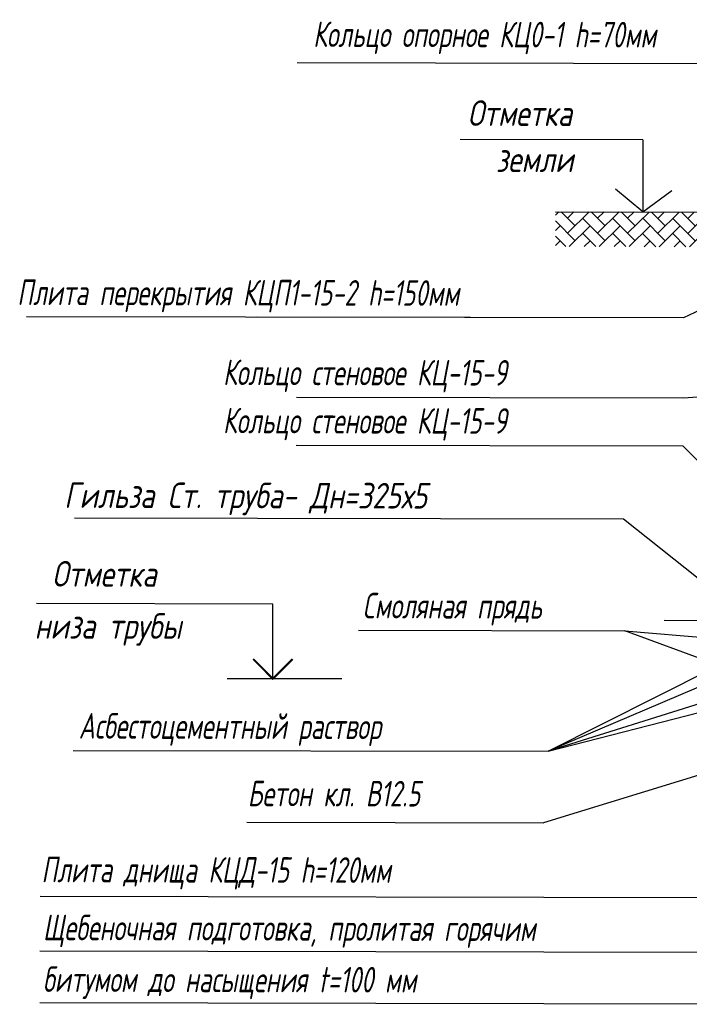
# Model space of a CAD drawing. Extents: x 0 to 361260, y 0 to 4201817.
# Tile 230 of 256: x 359961 to 360026, y 4200999 to 4201095. Entities that reach past the tile are written whole.
import ezdxf

# ---------------------------------------------------------------- set-up
doc = ezdxf.new("R2010")
doc.units = 0
doc.header["$LTSCALE"] = 0.5
doc.header["$MEASUREMENT"] = 0
doc.layers.add("navro'z", color=7, linetype='Continuous')
doc.layers.add('Д25', color=4, linetype='Continuous')
doc.styles.add('Nurbek', font='isocpeui.ttf')
pattern_1 = [(44.89306, (347618.4972, 4199382.3234), (0.002740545, 1.46831945), [3.11478134, -1.03826045]), (134.89306, (347619.2328, 4199383.0562), (0.002740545, 1.46831945), [3.11478134, -1.03826045])]

msp = doc.modelspace()

# ---------------------------------------------------------------- hatches: boundary and pattern name
at = {"layer": "navro'z", "transparency": 33554687}
h = msp.add_hatch(dxfattribs=at)
h.set_pattern_fill('AR-HBONE', color=0, scale=0.010219, angle=-0.10694, style=0)
h.set_pattern_definition(pattern_1)
h.paths.add_polyline_path([(360049.463, 4201076.195), (360013.128, 4201076.287), (360013.121, 4201072.889), (360049.457, 4201072.821)])
h = msp.add_hatch(dxfattribs=at)
h.set_pattern_fill('AR-HBONE', color=0, scale=0.010219, angle=-0.10694, style=0)
h.set_pattern_definition(pattern_1)
h.paths.add_polyline_path([(360049.463, 4201076.195), (360013.128, 4201076.287), (360013.121, 4201072.889), (360049.457, 4201072.821)])

# ---------------------------------------------------------------- linework, layer by layer
at = {"layer": "navro'z", "color": 0, "transparency": 33554687}
for p, q in [((360042.859, 4201090.742), (359987.859, 4201090.844)), ((360021.688, 4201083.311, 119.865), (360003.809, 4201083.344, 119.865)), ((360021.688, 4201083.311, 119.865), (360003.809, 4201083.344, 119.865)), ((360021.688, 4201083.311, 119.865), (360021.675, 4201076.271, 119.865)), ((360021.688, 4201083.311, 119.865), (360021.675, 4201076.271, 119.865)), ((360021.675, 4201076.271, 119.865), (360019.007, 4201078.482, 119.865)), ((360021.675, 4201076.271, 119.865), (360024.496, 4201078.383, 119.865)), ((360021.675, 4201076.271, 119.865), (360024.496, 4201078.383, 119.865)), ((360013.128, 4201076.287, 119.865), (360049.463, 4201076.195, 119.865)), ((360013.128, 4201076.287, 119.865), (360050.861, 4201076.192, 119.865)), ((360036.114, 4201070.846), (360025.657, 4201065.905)), ((360025.657, 4201065.905), (359961.401, 4201066.025)), ((360025.657, 4201065.905), (359984.015, 4201065.983)), ((360036.092, 4201058.79), (360025.643, 4201058.068)), ((360036.092, 4201058.79), (360025.643, 4201058.068)), ((360025.643, 4201058.068), (359987.798, 4201058.138)), ((360025.634, 4201053.355), (359987.789, 4201053.426)), ((360025.634, 4201053.355), (360035.837, 4201043.207)), ((359993.856, 4201035.365), (360019.929, 4201035.316)), ((359992.229, 4201030.6), (359981.03, 4201030.621)), ((360033.225, 4201030.076, 0.06), (360012.421, 4201023.519, -6.216)), ((359965.952, 4201023.606, -6.216), (360012.421, 4201023.519, -6.216)), ((360033.922, 4201023.28, 119.865), (360011.964, 4201016.529)), ((359982.945, 4201016.584), (360011.964, 4201016.529)), ((360042.454, 4201009.16), (359962.731, 4201009.309)), ((360042.454, 4201009.16), (359962.731, 4201009.309)), ((360042.444, 4201003.832), (359962.721, 4201003.98)), ((360042.444, 4201003.832), (359962.721, 4201003.98)), ((360042.435, 4200998.777), (359962.712, 4200998.925)), ((360042.435, 4200998.777), (359962.712, 4200998.925))]:
    msp.add_line(p, q, dxfattribs=at)
at = {"layer": "navro'z", "color": 0, "lineweight": 25, "transparency": 33554687}
for p, q in [((360028.693, 4201036.29), (360023.77, 4201036.299)), ((360019.929, 4201035.316), (360034.228, 4201034.107)), ((360034.675, 4201029.87), (360019.929, 4201035.316)), ((360037.242, 4201034.115), (360012.421, 4201023.519, -6.216)), ((360012.421, 4201023.519, -6.216), (360033.188, 4201034)), ((360012.421, 4201023.519, -6.216), (360037.197, 4201029.902))]:
    msp.add_line(p, q, dxfattribs=at)
at = {"layer": "navro'z", "transparency": 33554687}
msp.add_line((359992.229, 4201030.6), (359981.03, 4201030.621), dxfattribs=at)
at = {"layer": "navro'z", "color": 0, "transparency": 33554687}
for points in [[(360034.396, 4201034.609), (360019.795, 4201046.224), (359966.084, 4201046.324)], [(359985.49, 4201030.613), (359985.504, 4201037.917), (359962.374, 4201037.96)], [(359985.49, 4201030.613), (359985.504, 4201037.917), (359962.374, 4201037.96)]]:
    msp.add_lwpolyline(points, dxfattribs=at)
at = {"layer": "navro'z", "transparency": 33554687, "const_width": 0.193}
msp.add_lwpolyline([(359987.421, 4201032.536), (359985.49, 4201030.613), (359983.567, 4201032.543)], dxfattribs=at)
at = {"layer": "navro'z", "color": 0, "transparency": 33554687, "const_width": 0.193}
msp.add_lwpolyline([(359987.421, 4201032.536), (359985.49, 4201030.613), (359983.567, 4201032.543)], dxfattribs=at)

# ---------------------------------------------------------------- texts
at = {"layer": 'Д25', "color": 7, "lineweight": 25, "transparency": 33554687, "style": 'Nurbek'}
for s, width, p in [('Кольцо опорное КЦ0-1 h=70мм', 0.7, (359989.432, 4201092.408)), ('Отметка ', 0.8, (360004.541, 4201084.689, 119.865)), ('Отметка ', 0.8, (360004.541, 4201084.689, 119.865)), ('земли', 0.8, (360007.301, 4201080.173, 119.865)), ('земли', 0.8, (360007.301, 4201080.173, 119.865)), ('Плита перекрытия КЦП1-15-2 h=150мм', 0.7, (359960.495, 4201067.166)), ('Кольцо стеновое КЦ-15-9', 0.7, (359980.622, 4201059.339)), ('Кольцо стеновое КЦ-15-9', 0.7, (359980.613, 4201054.627)), ('Гильза Ст. труба- Дн=325х5', 0.8, (359965.085, 4201047.326)), ('Отметка ', 0.8, (359963.909, 4201039.632)), ('Смоляная прядь', 0.7, (359994.278, 4201036.522)), ('низа трубы ', 0.8, (359962.191, 4201034.544)), ('низа трубы ', 0.8, (359962.191, 4201034.544)), ('Асбестоцементный раствор', 0.7, (359966.507, 4201024.762, -6.216)), ('Бетон кл. В12.5', 0.7, (359983.034, 4201018.15)), ('Плита днища КЦД-15 h=120мм', 0.7, (359962.862, 4201010.712)), ('Щебеночная подготовка, пролитая горячим', 0.7, (359963.013, 4201005.047)), ('битумом до насыщения t=100 мм', 0.7, (359963.004, 4200999.992))]:
    msp.add_text(s, height=2.5, rotation=359.89306, dxfattribs=dict(at, width=width)).set_placement(p)

doc.saveas('drawing.dxf')
